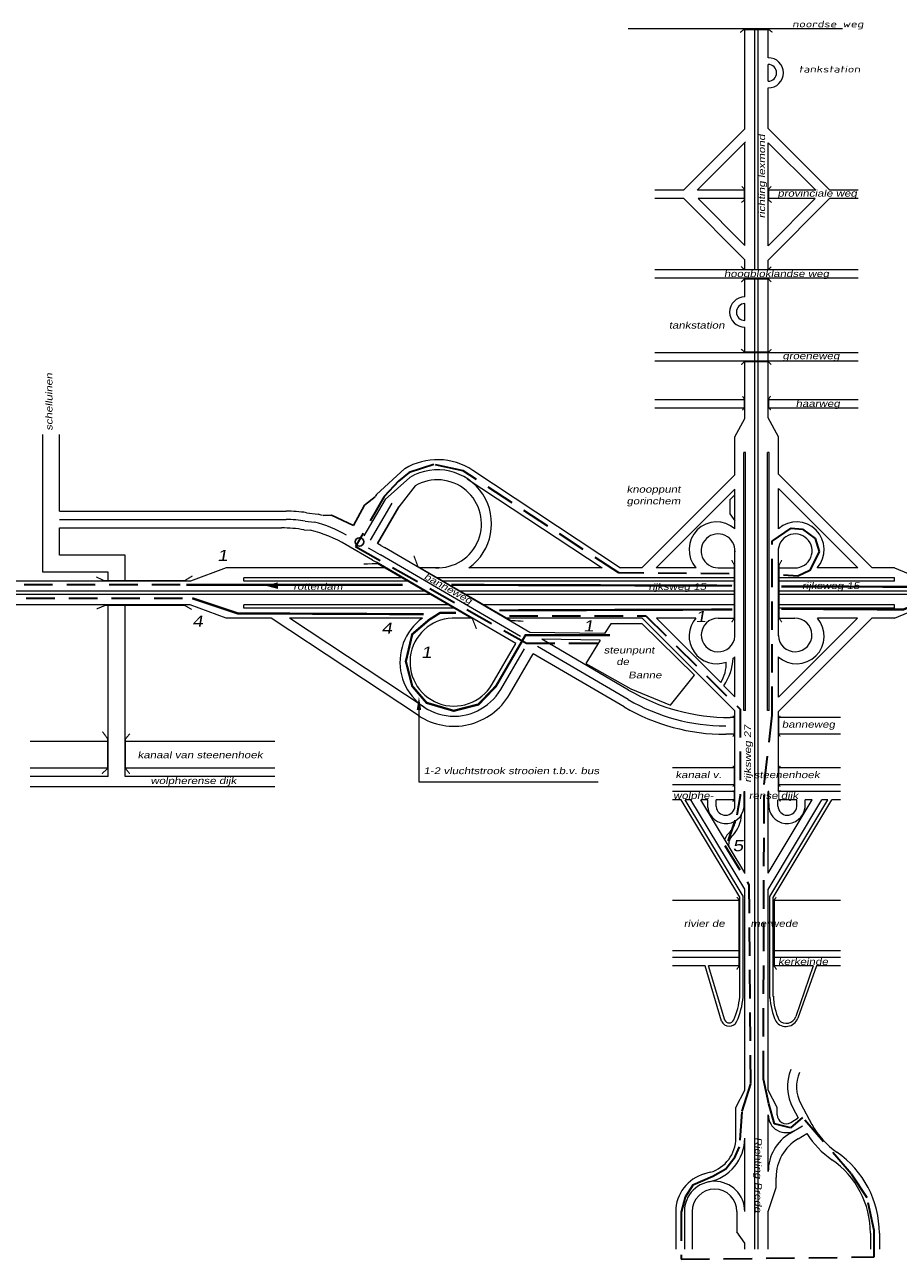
# Model space of a CAD drawing. Header units: metres. Extents: x 534 to 2618, y -2348 to -1484.
# Tile 5 of 10: x 1667 to 1862, y -1996 to -1720. Entities that reach past the tile are written whole.
import ezdxf

# ---------------------------------------------------------------- set-up
doc = ezdxf.new("R2010")
doc.units = ezdxf.units.M
doc.linetypes.add('DASHDOT', pattern=[1, 0.5, -0.25, 0, -0.25])
doc.linetypes.add('DASHED', pattern=[19.05, 12.7, -6.35])
doc.layers.get('0').update_dxf_attribs({"lineweight": 0})
for name, color, linetype, lineweight in [('135-8$0$STROOI', 7, 'Continuous', 0), ('135-8$0$TEXT', 178, 'Continuous', 0), ('ROUTE3RIJDEN', 10, 'DASHED', 30), ('ROUTE3STROOIEN', 90, 'Continuous', 0), ('ROUTE3TEXT', 4, 'DASHDOT', 0), ('STROOI', 7, 'Continuous', 0), ('Text', 7, 'Continuous', 0)]:
    doc.layers.add(name, color=color, linetype=linetype, lineweight=lineweight)
doc.styles.add('135-8$0$ISO25', font='ISO9.SHX', dxfattribs={"width": 1.5, "oblique": 10})
doc.styles.add('ISO25', font='ARIALN.TTF', dxfattribs={"width": 1.5, "oblique": 10})

msp = doc.modelspace()

# ---------------------------------------------------------------- linework, layer by layer
at = {"color": 0, "ltscale": 0.5}
for p, q in [((1751.72, -1819.53), (1745.37, -1825.34)), ((1747.35, -1826.42), (1752.86, -1821.47)), ((1754.01, -1823.4), (1750.38, -1828.07)), ((1729.73, -1829.38), (1732.35, -1829.74)), ((1729.47, -1831.24), (1731.51, -1831.46)), ((1729.19, -1833.21), (1730.6, -1833.3)), ((1745.46, -1838.36), (1746.3, -1838.79)), ((1746.39, -1836.73), (1747.21, -1837.15)), ((1744.53, -1839.99), (1745.4, -1840.44))]:
    msp.add_line(p, q, dxfattribs=at)
at = {"lineweight": -3, "ltscale": 0.5}
for p, q in [((1745.08, -1825.81), (1742.72, -1827.72)), ((1735.36, -1829.95), (1733.46, -1830.02)), ((1740.29, -1832.25), (1735.36, -1829.95)), ((1742.72, -1827.72), (1740.29, -1832.25)), ((1745.65, -1836.3), (1750.38, -1828.07))]:
    msp.add_line(p, q, dxfattribs=at)
msp.add_circle((1741.6, -1835.92), 0.94, dxfattribs=at)
at = {"layer": '135-8$0$STROOI', "color": 7}
for p, q in [((1849.55, -1721.2), (1801.63, -1721.2)), ((1827.73, -1741.56), (1827.73, -1721.2)), ((1829.98, -1741.53), (1829.98, -1721.2)), ((1830.73, -1741.52), (1830.73, -1721.2)), ((1832.98, -1727.66), (1832.98, -1721.2)), ((1832.97, -1726.96), (1832.97, -1723.21)), ((1832.98, -1727.66), (1832.98, -1727.15)), ((1832.98, -1732.9), (1832.98, -1729.16)), ((1832.98, -1741.5), (1832.98, -1734.4))]:
    msp.add_line(p, q, dxfattribs=at)
msp.add_lwpolyline([(1833.92, -1721.99, 0.263, 0.263, 0), (1833.13, -1721.36, 0.263, 0.263, 0), (1827.49, -1721.36, 0.263, 0.263, 0), (1826.7, -1722.02, 0.263, 0.263, 0)], format="xyseb", dxfattribs=at)
for radius in [3.38, 1.88]:
    msp.add_arc((1832.97, -1731.03), radius, 270, 90, dxfattribs=at)
at = {"layer": 'ROUTE3RIJDEN', "ltscale": 0.5}
for p, q in [((1758.2, -1818.59), (1752.67, -1820.38)), ((1764.8, -1820.02), (1758.2, -1818.59)), ((1752.67, -1820.38), (1750.35, -1822.34)), ((1799.6, -1842.84), (1764.8, -1820.02)), ((1750.35, -1822.34), (1747.14, -1825.72)), ((1747.14, -1825.72), (1740.72, -1836.95)), ((1833.85, -1835.71), (1838.13, -1832.85)), ((1838.13, -1832.85), (1840.63, -1833.03)), ((1840.63, -1833.03), (1843.49, -1835.17)), ((1843.49, -1835.17), (1844.38, -1838.02)), ((1740.72, -1836.95), (1778.9, -1858.53)), ((1833.85, -1874.62), (1833.85, -1835.71)), ((1844.38, -1838.02), (1842.24, -1842.3)), ((1824.22, -1843.02), (1799.6, -1842.84)), ((1839.56, -1843.55), (1836.35, -1843.37)), ((1842.24, -1842.3), (1839.56, -1843.55)), ((1701.54, -1845.51), (1646.23, -1845.51)), ((1638.54, -1848.5), (1702.77, -1848.5)), ((1775.12, -1852.42), (1805.63, -1852.42)), ((1805.63, -1852.42), (1826.68, -1873.28)), ((1778.9, -1858.53), (1797.81, -1858.53)), ((1826.68, -1873.28), (1826.68, -1892.71)), ((1832.07, -1890.13), (1833.85, -1874.62)), ((1831.89, -1956.02), (1832.07, -1890.13)), ((1826.68, -1892.71), (1825.97, -1896.99)), ((1823.29, -1903.82), (1828.64, -1912.56)), ((1828.64, -1912.56), (1829, -1957.09)), ((1829, -1957.09), (1827.04, -1963.32)), ((1833.14, -1961.54), (1831.89, -1956.02)), ((1834.39, -1966), (1833.14, -1961.54)), ((1827.04, -1963.32), (1826.5, -1971.17)), ((1840.63, -1964.57), (1837.96, -1966.89)), ((1851.52, -1977.23), (1840.63, -1964.57)), ((1837.96, -1966.89), (1834.39, -1966)), ((1826.5, -1971.17), (1825.25, -1973.84)), ((1823.47, -1976.16), (1820.61, -1977.76)), ((1825.25, -1973.84), (1823.47, -1976.16)), ((1820.61, -1977.76), (1816.15, -1979.73)), ((1855.08, -1982.58), (1851.52, -1977.23)), ((1816.15, -1979.73), (1814.37, -1982.4)), ((1814.37, -1982.4), (1813.48, -1985.79)), ((1856.69, -1989.89), (1855.08, -1982.58)), ((1813.48, -1985.79), (1813.48, -1996.3)), ((1856.69, -1995.77), (1856.69, -1989.89)), ((1813.48, -1996.3), (1856.69, -1995.77))]:
    msp.add_line(p, q, dxfattribs=at)
at = {"layer": 'ROUTE3STROOIEN', "const_width": 0.5}
for points in [[(1751.23, -1845.51), (1702.88, -1845.51)], [(1824.91, -1845.69), (1762.11, -1845.51)], [(1897.98, -1845.69), (1898.15, -1846.04), (1835.89, -1845.86)], [(1704.2, -1848.5), (1714.37, -1851.89), (1755.94, -1852.07)], [(1835.87, -1850.86), (1863.17, -1851.03), (1869.05, -1848.72), (1898.67, -1848.72)], [(1797.63, -1856.74), (1778.72, -1856.74), (1772.12, -1868.15), (1768.19, -1872.25), (1762.66, -1873.67), (1756.6, -1871.89), (1753.39, -1868.15), (1751.96, -1862.62), (1753.39, -1856.56), (1757.13, -1853.35), (1759.63, -1851.75), (1763.2, -1851.75)], [(1772.83, -1851.21), (1824.93, -1851.03)], [(1825.61, -1898.12), (1824, -1902.75)]]:
    msp.add_lwpolyline(points, dxfattribs=at)
at = {"layer": 'STROOI', "color": 7}
for p, q in [((1827.73, -1743.52), (1827.73, -1741.56)), ((1829.98, -1775.1), (1829.98, -1741.56)), ((1830.73, -1775.1), (1830.73, -1741.56)), ((1832.99, -1743.46), (1832.99, -1741.56)), ((1827.73, -1743.52), (1814, -1757.29)), ((1832.99, -1743.46), (1846.78, -1757.29)), ((1827.73, -1769.64), (1827.73, -1746.71)), ((1832.99, -1769.7), (1832.99, -1746.65)), ((1832.99, -1746.65), (1843.6, -1757.29)), ((1814, -1757.29), (1807.65, -1757.29)), ((1827.73, -1757.29), (1817.18, -1757.29)), ((1843.6, -1757.29), (1832.99, -1757.29)), ((1853.07, -1757.29), (1846.78, -1757.29)), ((1814.11, -1759.16), (1807.65, -1759.16)), ((1827.73, -1772.83), (1814.11, -1759.16)), ((1827.73, -1769.64), (1817.29, -1759.16)), ((1827.73, -1759.16), (1817.29, -1759.16)), ((1832.99, -1772.89), (1846.67, -1759.16)), ((1832.99, -1769.7), (1843.49, -1759.16)), ((1843.49, -1759.16), (1832.99, -1759.16)), ((1853.07, -1759.16), (1846.67, -1759.16)), ((1827.73, -1775.1), (1827.73, -1772.83)), ((1832.99, -1775.1), (1832.99, -1772.89)), ((1853.07, -1775.1), (1807.65, -1775.1)), ((1853.07, -1776.97), (1807.65, -1776.97)), ((1827.73, -1781.14), (1827.73, -1776.97)), ((1827.73, -1781.14), (1827.73, -1776.97)), ((1829.98, -1793.6), (1829.98, -1776.97)), ((1829.98, -1789.79), (1829.98, -1776.97)), ((1830.73, -1793.6), (1830.73, -1776.97)), ((1830.73, -1789.79), (1830.73, -1776.97)), ((1832.99, -1793.6), (1832.99, -1776.97)), ((1827.73, -1786.39), (1827.73, -1782.64)), ((1827.73, -1786.39), (1827.73, -1782.64)), ((1827.73, -1786.39), (1827.73, -1782.64)), ((1827.73, -1793.6), (1827.73, -1787.89)), ((1827.73, -1789.79), (1827.73, -1787.89)), ((1853.07, -1793.6), (1807.65, -1793.6)), ((1829.98, -1798.42), (1829.98, -1791.67)), ((1830.73, -1798.42), (1830.73, -1791.67)), ((1832.99, -1798.42), (1832.99, -1791.67)), ((1853.07, -1795.47), (1807.65, -1795.47)), ((1827.73, -1808.29), (1827.73, -1795.47)), ((1829.98, -1930.68), (1829.98, -1795.47)), ((1830.73, -1930.68), (1830.73, -1795.47)), ((1832.99, -1808.16), (1832.99, -1795.47)), ((1827.73, -1804.11), (1807.65, -1804.11)), ((1853.07, -1804.11), (1832.99, -1804.11)), ((1827.73, -1805.98), (1807.65, -1805.98)), ((1853.07, -1805.98), (1832.99, -1805.98)), ((1825.54, -1812.39), (1827.73, -1808.29)), ((1835.24, -1812.38), (1832.99, -1808.16)), ((1670.79, -1842.64), (1670.79, -1811.91)), ((1674.54, -1829.03), (1674.54, -1811.91)), ((1825.54, -1820.9), (1825.54, -1812.39)), ((1835.24, -1820.77), (1835.24, -1812.37)), ((1827.54, -1873.6), (1827.54, -1815.9)), ((1827.92, -1815.9), (1827.54, -1815.9)), ((1827.92, -1873.6), (1827.92, -1815.9)), ((1832.8, -1873.6), (1832.8, -1815.9)), ((1833.17, -1815.9), (1832.8, -1815.9)), ((1833.17, -1873.6), (1833.17, -1815.9)), ((1765.7, -1821.78), (1795.83, -1841.7)), ((1766.94, -1819.9), (1799.91, -1841.7)), ((1825.54, -1820.9), (1804.73, -1841.7)), ((1835.24, -1820.77), (1856.18, -1841.7)), ((1825.54, -1824.08), (1807.91, -1841.7)), ((1825.54, -1833), (1825.54, -1824.08)), ((1835.24, -1832.98), (1835.24, -1823.96)), ((1835.24, -1823.96), (1852.99, -1841.7)), ((1747.35, -1826.42), (1742.6, -1834.54)), ((1748.83, -1827.23), (1744.01, -1835.49)), ((1745.37, -1825.34), (1745.11, -1825.79)), ((1825.54, -1825.37), (1824.41, -1826.52)), ((1824.41, -1826.52), (1824.41, -1829.6)), ((1674.54, -1829.03), (1725.2, -1829.03)), ((1824.41, -1829.6), (1825.54, -1831.19)), ((1674.54, -1830.91), (1725.2, -1830.91)), ((1674.54, -1832.78), (1724.18, -1832.78)), ((1674.54, -1838.89), (1674.54, -1832.78)), ((1744.53, -1839.99), (1738.64, -1836.55)), ((1745.46, -1838.36), (1743.61, -1837.28)), ((1746.39, -1836.73), (1745.65, -1836.3)), ((1779.68, -1856.13), (1747.21, -1837.15)), ((1825.54, -1856.97), (1825.54, -1837.7)), ((1835.24, -1856.92), (1835.24, -1837.42)), ((1689.18, -1838.89), (1674.54, -1838.89)), ((1689.18, -1844.7), (1689.18, -1838.89)), ((1776.55, -1858.64), (1745.4, -1840.44)), ((1777.62, -1857.09), (1746.3, -1838.79)), ((1685.43, -1842.64), (1670.79, -1842.64)), ((1685.43, -1844.7), (1685.43, -1842.64)), ((1711.77, -1841.7), (1703.79, -1844.7)), ((1747.55, -1841.7), (1711.77, -1841.7)), ((1759.49, -1841.7), (1754.99, -1841.7)), ((1795.83, -1841.7), (1766.07, -1841.7)), ((1804.73, -1841.7), (1799.91, -1841.7)), ((1816.83, -1841.7), (1807.91, -1841.7)), ((1821.76, -1841.7), (1825.54, -1841.7)), ((1835.24, -1841.7), (1838.91, -1841.7)), ((1852.99, -1841.7), (1843.92, -1841.7)), ((1861.19, -1841.7), (1856.18, -1841.7)), ((1861.19, -1841.7), (1868.42, -1844.7)), ((1703.79, -1844.7), (1646.11, -1844.7)), ((1751.4, -1843.95), (1715.71, -1843.95)), ((1715.71, -1844.7), (1715.71, -1843.95)), ((1752.69, -1844.7), (1715.71, -1844.7)), ((1825.54, -1843.95), (1758.84, -1843.95)), ((1825.54, -1844.7), (1760.12, -1844.7)), ((1861.19, -1843.95), (1835.24, -1843.95)), ((1861.19, -1844.7), (1835.24, -1844.7)), ((1861.19, -1844.7), (1861.19, -1843.95)), ((1756.54, -1846.95), (1637.48, -1846.95)), ((1757.82, -1847.7), (1637.48, -1847.7)), ((1825.54, -1846.95), (1763.98, -1846.95)), ((1825.54, -1847.7), (1765.26, -1847.7)), ((1899.05, -1846.95), (1835.24, -1846.95)), ((1899.05, -1847.7), (1835.24, -1847.7)), ((1703.77, -1849.95), (1637.48, -1849.95)), ((1685.43, -1888.39), (1685.43, -1849.95)), ((1685.43, -1850.7), (1685.43, -1849.95)), ((1689.18, -1888.39), (1689.18, -1849.95)), ((1711.76, -1852.95), (1703.77, -1849.95)), ((1761.68, -1849.95), (1715.71, -1849.95)), ((1715.71, -1850.7), (1715.71, -1849.95)), ((1762.96, -1850.7), (1715.71, -1850.7)), ((1825.54, -1849.95), (1769.12, -1849.95)), ((1861.19, -1849.95), (1835.24, -1849.95)), ((1861.19, -1850.7), (1835.24, -1850.7)), ((1861.19, -1850.7), (1861.19, -1849.95)), ((1861.19, -1852.95), (1868.42, -1849.95)), ((1721.85, -1852.95), (1711.76, -1852.95)), ((1754.82, -1874.75), (1721.85, -1852.95)), ((1756.07, -1872.87), (1725.93, -1852.95)), ((1755.69, -1852.95), (1725.93, -1852.95)), ((1766.82, -1852.95), (1763.2, -1852.95)), ((1804.77, -1852.95), (1774.25, -1852.95)), ((1797.8, -1854.2), (1796.36, -1856.41)), ((1798.32, -1854.2), (1797.8, -1854.2)), ((1804.77, -1854.2), (1798.32, -1854.2)), ((1825.54, -1873.7), (1804.77, -1852.95)), ((1816.47, -1865.72), (1804.77, -1854.2)), ((1816.78, -1852.95), (1807.96, -1852.95)), ((1822.36, -1867.34), (1807.96, -1852.95)), ((1821.81, -1852.95), (1825.54, -1852.95)), ((1835.24, -1873.83), (1856.13, -1852.95)), ((1835.24, -1870.64), (1852.94, -1852.95)), ((1835.24, -1852.95), (1838.94, -1852.95)), ((1852.94, -1852.95), (1843.97, -1852.95)), ((1861.19, -1852.95), (1856.13, -1852.95)), ((1796.36, -1856.41), (1779.68, -1856.13)), ((1801.76, -1869.03), (1782.33, -1857.67)), ((1795.38, -1857.9), (1782.33, -1857.67)), ((1784.41, -1858.89), (1782.33, -1857.67)), ((1771.23, -1867.75), (1776.55, -1858.64)), ((1773.17, -1868.88), (1778.49, -1859.78)), ((1801.69, -1871.16), (1781.38, -1859.29)), ((1795.38, -1857.9), (1792.21, -1863.06)), ((1775.12, -1870.02), (1780.44, -1860.91)), ((1800.75, -1872.78), (1780.44, -1860.91)), ((1792.21, -1863.06), (1802.27, -1868.73)), ((1825.54, -1870.52), (1825.54, -1861.59)), ((1835.24, -1870.64), (1835.24, -1861.62)), ((1811.13, -1872.42), (1816.47, -1865.72)), ((1802.27, -1868.73), (1811.13, -1872.42)), ((1825.54, -1870.52), (1823.08, -1868.06)), ((1825.54, -1893.56), (1825.54, -1873.7)), ((1827.92, -1873.6), (1827.54, -1873.6)), ((1833.17, -1873.6), (1832.8, -1873.6)), ((1835.24, -1891.69), (1835.24, -1873.83)), ((1825.54, -1875.18), (1824.48, -1875.18)), ((1849.12, -1875.18), (1835.24, -1875.18)), ((1825.54, -1878.93), (1823.46, -1878.93)), ((1849.12, -1878.93), (1835.24, -1878.93)), ((1685.43, -1880.52), (1667.99, -1880.52)), ((1722.68, -1880.52), (1689.18, -1880.52)), ((1685.43, -1886.52), (1667.99, -1886.52)), ((1722.68, -1886.52), (1689.18, -1886.52)), ((1825.54, -1886.43), (1811.6, -1886.43)), ((1849.12, -1886.43), (1835.24, -1886.43)), ((1685.43, -1888.39), (1667.99, -1888.39)), ((1722.68, -1890.64), (1667.99, -1890.64)), ((1722.68, -1888.39), (1689.18, -1888.39)), ((1825.54, -1890.19), (1811.6, -1890.19)), ((1849.12, -1890.19), (1835.24, -1890.19)), ((1825.54, -1891.69), (1811.6, -1891.69)), ((1813.49, -1893.56), (1811.6, -1893.56)), ((1826.61, -1915.31), (1813.49, -1893.56)), ((1827.36, -1915.1), (1814.37, -1893.56)), ((1815.68, -1893.56), (1814.37, -1893.56)), ((1827.73, -1913.54), (1815.68, -1893.56)), ((1827.73, -1909.91), (1817.87, -1893.56)), ((1819.45, -1893.56), (1817.87, -1893.56)), ((1819.45, -1895.32), (1819.45, -1893.56)), ((1821.31, -1895.08), (1821.32, -1893.56)), ((1825.54, -1893.56), (1821.32, -1893.56)), ((1825.54, -1894.98), (1825.54, -1893.56)), ((1827.58, -1891.69), (1827.73, -1891.69)), ((1827.58, -1894.42), (1827.58, -1891.69)), ((1827.73, -1910.01), (1827.73, -1891.69)), ((1832.99, -1909.96), (1832.99, -1891.7)), ((1833.09, -1891.7), (1832.99, -1891.7)), ((1832.99, -1913.62), (1844.97, -1893.56)), ((1832.99, -1909.96), (1842.79, -1893.56)), ((1833.09, -1894.42), (1833.09, -1891.7)), ((1833.36, -1915.19), (1846.28, -1893.56)), ((1834.11, -1915.4), (1847.16, -1893.56)), ((1835.14, -1894.98), (1835.14, -1893.56)), ((1849.12, -1891.69), (1835.24, -1891.69)), ((1839.36, -1893.56), (1835.24, -1893.56)), ((1839.37, -1895.08), (1839.36, -1893.56)), ((1841.23, -1895.32), (1841.23, -1893.56)), ((1842.79, -1893.56), (1841.23, -1893.56)), ((1846.28, -1893.56), (1844.97, -1893.56)), ((1849.12, -1893.56), (1847.16, -1893.56)), ((1826.61, -1937.64), (1826.61, -1915.31)), ((1827.36, -1915.13), (1827.36, -1915.1)), ((1827.36, -1937.7), (1827.36, -1915.13)), ((1827.73, -1953.28), (1827.73, -1913.54)), ((1832.99, -1953.28), (1832.99, -1913.62)), ((1833.36, -1915.21), (1833.36, -1915.19)), ((1833.36, -1937.98), (1833.36, -1915.21)), ((1834.11, -1937.53), (1834.11, -1915.39)), ((1826.61, -1916.08), (1811.6, -1916.08)), ((1849.12, -1916.08), (1834.11, -1916.08)), ((1826.61, -1927.31), (1811.6, -1927.31)), ((1826.61, -1928.81), (1811.6, -1928.81)), ((1849.12, -1927.31), (1834.11, -1927.31)), ((1849.12, -1928.81), (1834.11, -1928.81)), ((1818.86, -1930.68), (1811.6, -1930.68)), ((1822.54, -1943.05), (1818.86, -1930.68)), ((1826.61, -1930.68), (1819.64, -1930.68)), ((1823.26, -1942.84), (1819.64, -1930.68)), ((1829.98, -1994.06), (1829.98, -1930.68)), ((1830.73, -1994.06), (1830.73, -1930.68)), ((1842.99, -1930.68), (1834.11, -1930.68)), ((1842.99, -1930.68), (1839.14, -1942.04)), ((1843.73, -1930.69), (1839.57, -1942.39)), ((1849.12, -1930.68), (1843.78, -1930.68)), ((1827.73, -1958.49), (1827.73, -1944.16)), ((1832.98, -1958.49), (1832.98, -1944.17)), ((1825.74, -1962.35), (1827.73, -1958.49)), ((1834.98, -1962.35), (1832.98, -1958.49)), ((1825.73, -1969.19), (1825.74, -1962.35)), ((1834.98, -1963.99), (1834.98, -1962.35)), ((1838.49, -1962.47), (1839.69, -1964.7)), ((1840.25, -1961.52), (1842.74, -1966.13)), ((1832.98, -1976.7), (1832.98, -1963.99)), ((1838, -1965.71), (1839.69, -1964.7)), ((1837.89, -1968.1), (1840.65, -1966.47)), ((1827.73, -1985.62), (1827.73, -1969.19)), ((1839.64, -1969.39), (1841.63, -1968.21)), ((1820.01, -1976.85), (1818.5, -1977.3)), ((1834.73, -1980.25), (1834.73, -1977.99)), ((1832.98, -1985.62), (1834.73, -1980.25)), ((1812.29, -1985.62), (1812.29, -1994.06)), ((1814.22, -1985.62), (1814.22, -1994.06)), ((1815.97, -1985.62), (1815.97, -1994.06)), ((1825.97, -1985.62), (1825.97, -1990.15)), ((1832.98, -1994.06), (1832.98, -1985.62)), ((1827.73, -1992.73), (1825.97, -1990.15)), ((1827.73, -1994.06), (1827.73, -1992.73)), ((1855.82, -1990.48), (1855.82, -1994.06)), ((1857.82, -1990.48), (1857.82, -1994.06))]:
    msp.add_line(p, q, dxfattribs=at)
at = {"layer": 'STROOI', "ltscale": 0.5}
msp.add_line((1817.1, -1757.29), (1827.91, -1746.48), dxfattribs=at)
at = {"layer": 'STROOI', "color": 7, "const_width": 0.263}
for points in [[(1826.97, -1760.04), (1827.61, -1759.5), (1827.61, -1756.96), (1827.06, -1756.42)], [(1833.74, -1760.04), (1833.11, -1759.5), (1833.11, -1756.96), (1833.65, -1756.42)], [(1833.66, -1774.38), (1833.03, -1775.02), (1827.65, -1775.02), (1826.91, -1774.33)], [(1833.66, -1777.76), (1833.03, -1777.12), (1827.65, -1777.12), (1826.91, -1777.81)], [(1833.66, -1792.83), (1833.03, -1793.46), (1827.65, -1793.46), (1826.91, -1792.78)], [(1833.66, -1796.24), (1833.03, -1795.61), (1827.65, -1795.61), (1826.91, -1796.29)], [(1827.18, -1806.48), (1827.6, -1805.96), (1827.6, -1803.9), (1827.23, -1803.32)], [(1833.54, -1806.44), (1833.12, -1805.91), (1833.12, -1803.86), (1833.49, -1803.28)], [(1742.55, -1840.86), (1745.59, -1840.75), (1766.84, -1853.1), (1767.74, -1855.35)], [(1753.76, -1838.99), (1754.66, -1841.42), (1775.44, -1853.47), (1778.23, -1853.65)], [(1824.79, -1853.87), (1825.41, -1852.94), (1825.41, -1841.09), (1824.79, -1839.97)], [(1836.01, -1853.87), (1835.39, -1852.94), (1835.39, -1841.09), (1836.01, -1839.97)], [(1704.26, -1843.51), (1702.52, -1844.56), (1684.5, -1844.56), (1682.75, -1843.75)], [(1682.82, -1850.9), (1684.8, -1850.08), (1702.47, -1850.08), (1704.09, -1851.01)], [(1825.07, -1879.43), (1825.38, -1878.99), (1825.38, -1875.18), (1825.05, -1874.78)], [(1835.65, -1879.43), (1835.34, -1878.99), (1835.34, -1875.18), (1835.68, -1874.78)], [(1684.02, -1887.72), (1685.28, -1886.58), (1685.28, -1879.9), (1684.13, -1878.32)], [(1690.24, -1887.75), (1689.29, -1886.57), (1689.29, -1879.96), (1690.26, -1878.78)], [(1825.07, -1890.62), (1825.38, -1890.18), (1825.38, -1886.37), (1825.05, -1885.97)], [(1835.65, -1890.62), (1835.34, -1890.18), (1835.34, -1886.37), (1835.68, -1885.97)], [(1825.03, -1894), (1825.4, -1893.4), (1825.4, -1891.93), (1825.05, -1891.48)], [(1835.71, -1893.95), (1835.34, -1893.35), (1835.34, -1891.88), (1835.68, -1891.43)], [(1825.92, -1931.53), (1826.43, -1930.79), (1826.43, -1915.9), (1825.97, -1915.32)], [(1834.84, -1931.53), (1834.33, -1930.79), (1834.33, -1915.9), (1834.78, -1915.32)]]:
    msp.add_lwpolyline(points, dxfattribs=at)
at = {"layer": 'STROOI', "color": 7}
for centre, radius, start, end in [((1827.73, -1784.52), 3.38, 90, 270), ((1827.73, -1784.52), 1.88, 90, 270), ((1759.03, -1831.87), 14.34, 56.5366, 120.6567), ((1759.03, -1831.87), 12.09, 305.6205, 120.665), ((1759.03, -1831.87), 9.84, 267.2947, 120.6771), ((1725.2, -1859.03), 30, 81.3135, 90), ((1724.53, -1858.7), 30, 73.0034, 74.8982), ((1724.18, -1862.78), 30, 80.384, 90), ((1725.2, -1859.03), 28.12, 81.2692, 90), ((1724.53, -1858.7), 28.12, 59.7026, 75.6406), ((1821.45, -1837.61), 6.17, 48.4534, 221.4425), ((1839.3, -1837.61), 6.17, 318.5575, 131.2153), ((1723.51, -1862.45), 30, 59.7026, 76.3279), ((1821.76, -1837.91), 3.79, 356.782, 269.899), ((1838.99, -1837.91), 3.79, 268.7308, 183.1998), ((1762.73, -1862.78), 12.09, 125.6205, 329.7026), ((1762.73, -1862.78), 9.84, 87.2947, 329.7026), ((1821.45, -1856.98), 6.17, 139.255, 290.2054), ((1821.78, -1856.72), 3.77, 89.4915, 356.1597), ((1839.3, -1856.98), 6.17, 228.4534, 40.745), ((1838.99, -1856.71), 3.76, 182.1736, 90.8255), ((1815.43, -1863.05), 8.16, 328.2074, 1.9832), ((1812.59, -1861.09), 12.59, 326.3983, 356.3242), ((1821.45, -1856.98), 6.17, 306.9976, 311.5466), ((1762.73, -1862.78), 14.34, 236.5366, 329.7026), ((1823.46, -1833.9), 43.15, 239.7026, 270), ((1824.48, -1830.15), 45.03, 239.7026, 270), ((1823.46, -1833.9), 45.03, 239.7026, 270), ((1823.5, -1894.79), 4.09, 187.4727, 5.1183), ((1823.42, -1894.9), 2.12, 184.848, 357.8412), ((1837.17, -1894.79), 4.09, 174.8817, 352.5273), ((1837.25, -1894.9), 2.12, 182.1588, 355.152), ((1820.26, -1897), 5.61, 318.3446, 347.4208), ((1819.43, -1896.46), 7.59, 319.5916, 355.7159), ((1827.91, -1904.52), 5.14, 132.2951, 155.9084), ((1826.69, -1903.5), 2.57, 127.5199, 191.2848), ((1810.66, -1936.22), 16.01, 335.791, 354.9636), ((1810.57, -1936.19), 16.86, 335.8175, 354.8936), ((1847.52, -1937.08), 14.17, 182.4427, 205.0891), ((1847.32, -1937.15), 13.21, 181.277, 205.2574), ((1824.25, -1942.35), 1.85, 202.3888, 336.2962), ((1824.25, -1942.35), 1.1, 202.3888, 336.2962), ((1836.94, -1941.45), 2.79, 215.9426, 340.4423), ((1837.04, -1941.33), 2.22, 221.2614, 341.2879), ((1847.29, -1957.72), 10, 157.3403, 208.3469), ((1847.29, -1957.72), 8, 156.5175, 208.3469), ((1836.98, -1963.99), 4, 180, 300.6388), ((1836.98, -1963.99), 2, 180.057, 300.6388), ((1842.98, -1976.7), 10, 120.6388, 180), ((1858.58, -1957.58), 18, 208.3469, 235.3327), ((1817.73, -1969.19), 10, 281.132, 0), ((1817.73, -1969.19), 8, 286.5454, 359.943), ((1844.73, -1977.99), 10, 120.6388, 180), ((1858.58, -1957.58), 20, 212.0899, 235.3327), ((1835.82, -1990.48), 22, 0, 55.3327), ((1835.82, -1990.48), 20, 0, 55.3327), ((1820.97, -1985.62), 8.68, 104.6584, 180), ((1820.97, -1985.62), 6.75, 0, 180), ((1820.97, -1985.62), 5, 0, 180)]:
    msp.add_arc(centre, radius, start, end, dxfattribs=at)
at = {"layer": 'Text'}
for p, q in [((1754.89, -1873.51), (1754.89, -1889.53)), ((1754.89, -1889.53), (1794.93, -1889.53))]:
    msp.add_line(p, q, dxfattribs=at)
msp.add_lwpolyline([(1723.35, -1845.67, 1.5, 0, 0), (1720.73, -1845.74, 0, 0, 0)], format="xyseb", dxfattribs=at)
msp.add_solid([(1754.39, -1873.51), (1755.39, -1873.51), (1754.89, -1870.51)], dxfattribs=at)

# ---------------------------------------------------------------- texts
at = {"layer": '135-8$0$TEXT', "style": '135-8$0$ISO25', "oblique": 10, "width": 1.5}
for s, p in [('noordse weg', (1838.34, -1720.86)), ('tankstation', (1839.78, -1730.96))]:
    msp.add_text(s, height=1.5, dxfattribs=at).set_placement(p)
at = {"layer": 'ROUTE3TEXT', "char_height": 2.5, "attachment_point": 1, "style": 'ISO25'}
for s, insert, width in [('1', (1709.78, -1837.68), 2.89), ('1', (1816.7, -1851.33), 3.28), ('4', (1704.2, -1852.38), 3.15), ('4', (1746.5, -1853.95), 3.15), ('1', (1791.61, -1853.43), 3.28), ('1', (1755.36, -1859.33), 3.42), ('5', (1825, -1902.56), 2.5)]:
    msp.add_mtext(s, dxfattribs=dict(at, insert=insert, width=width))
at = {"layer": 'Text', "style": 'ISO25', "oblique": 10, "width": 1.5}
for s, rotation, p in [('richting lexmond', 90, (1832.27, -1763.57)), ('schelluinen', 90, (1672.96, -1811.05)), ('banneweg', 330.8716, (1755.89, -1844.07)), ('rijksweg 27', 90, (1829.13, -1889.74)), ('Richting Breda', 270, (1830.01, -1968.99))]:
    msp.add_text(s, height=1.5, rotation=rotation, dxfattribs=at).set_placement(p)
for s, p in [('provinciale weg', (1835.05, -1758.71)), ('hoogbloklandse weg', (1823.08, -1776.69)), ('tankstation', (1810.76, -1788.21)), ('groeneweg', (1836.17, -1795.05)), ('haarweg', (1839.11, -1805.73)), ('knooppunt', (1801.31, -1824.89)), ('gorinchem', (1801.31, -1827.51)), ('rotterdam', (1726.8, -1846.6)), ('rijksweg 15', (1806.2, -1846.64)), ('rijksweg 15', (1840.51, -1846.45)), ('steunpunt', (1796.19, -1860.85)), ('   de ', (1796.86, -1863.43)), ('  Banne', (1800.25, -1866.42)), ('banneweg', (1836.02, -1877.44)), ('kanaal van steenenhoek', (1692, -1884.28)), ('1-2 vluchtstrook strooien t.b.v. bus', (1755.93, -1887.83)), ('kanaal v.          steenenhoek', (1812.24, -1888.72)), ('wolpherense dijk', (1694.88, -1890.04)), ('wolphe-           rense dijk', (1811.73, -1893.37)), ('rivier de        merwede', (1814.09, -1921.97)), ('kerkeinde', (1835.17, -1930.49))]:
    msp.add_text(s, height=1.5, dxfattribs=at).set_placement(p)

doc.saveas('drawing.dxf')
